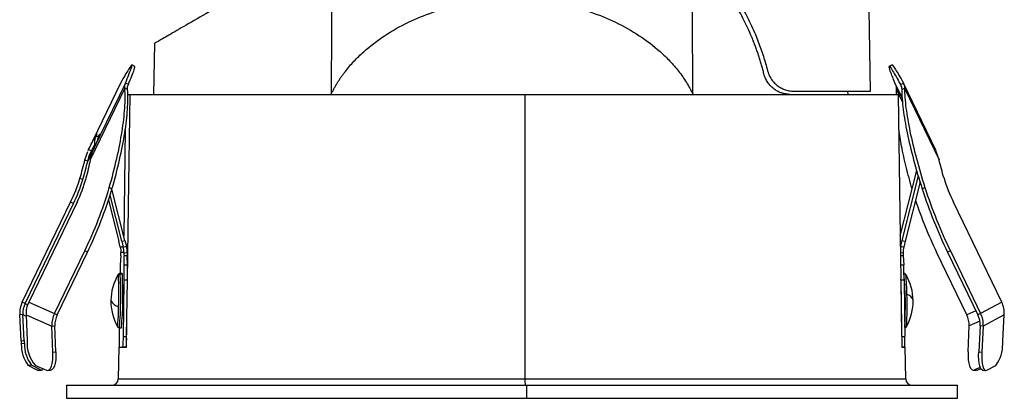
# Model space of a CAD drawing. Header units: millimetres. Extents: x -45.3 to 45.3, y -37.2 to 55.1.
# Tile 1 of 4: x -45.3 to 45.3, y -37.2 to -2.3. Entities that reach past the tile are written whole.
import ezdxf

# ---------------------------------------------------------------- set-up
doc = ezdxf.new("R2010")
doc.units = ezdxf.units.MM

msp = doc.modelspace()

# ---------------------------------------------------------------- linework, layer by layer
at = {"color": 7, "linetype": 'Continuous', "lineweight": 25}
for p, q in [((33, -8.894), (32.869, -1.386)), ((-32.918, -4.502), (-33, -9.194)), ((-34.718, -6.609), (-34.988, -6.478)), ((34.988, -6.478), (34.718, -6.609)), ((34.722, -6.617), (34.723, -6.607)), ((34.723, -6.607), (34.993, -6.477)), ((-36.021, -8.149), (-39.013, -14.343)), ((-36.021, -8.152), (-38.975, -14.266)), ((-35.583, -8.152), (-38.538, -14.266)), ((-35.313, -8.282), (-35.583, -8.152)), ((35.751, -8.282), (36.021, -8.152)), ((39.013, -14.343), (36.021, -8.149)), ((-35.636, -8.634), (-38.823, -15.229)), ((-35.386, -8.756), (-35.636, -8.634)), ((25.949, -8.894), (33, -8.894)), ((30.955, -9.194), (30.916, -8.894)), ((35.313, -8.282), (35.917, -9.532)), ((35.385, -9.194), (35.386, -8.756)), ((35.386, -8.756), (35.94, -9.904)), ((35.751, -8.282), (35.815, -8.416)), ((35.868, -8.756), (36.126, -8.634)), ((36.126, -8.634), (39.312, -15.229)), ((-35.385, -9.194), (35.553, -9.194)), ((1.184, -9.194), (1.196, -35.403)), ((25.604, -9.194), (25.03, -9.106)), ((-35.598, -12.412), (-35.735, -22.238)), ((-38.314, -13.079), (-38.351, -13.061)), ((-38.048, -13.074), (-38.312, -13.074)), ((-39.312, -15.229), (-39.038, -14.446)), ((-38.549, -14.304), (-39.055, -15.352)), ((-39.003, -14.348), (-38.975, -14.266)), ((-38.975, -14.266), (-38.705, -14.397)), ((-38.705, -14.397), (-38.415, -13.834)), ((39.312, -15.229), (39.003, -14.348)), ((-39.312, -15.229), (-39.055, -15.352)), ((35.735, -22.238), (37.257, -16.219)), ((-39.765, -16.909), (-39.508, -17.032)), ((37.4, -16.699), (35.895, -22.65)), ((-37.073, -17.775), (-36.823, -17.898)), ((-35.631, -22.65), (-36.828, -17.916)), ((37.567, -17.262), (36.186, -22.724)), ((37.756, -17.898), (38.013, -17.775)), ((-37.143, -18.94), (-36.186, -22.724)), ((-35.922, -22.724), (-36.996, -18.476)), ((-45.075, -28.33), (-40.629, -19.127)), ((-44.818, -28.453), (-40.372, -19.25)), ((-40.039, -19.127), (-44.485, -28.33)), ((-40.372, -19.25), (-40.629, -19.127)), ((45.075, -28.33), (40.629, -19.127)), ((-35.922, -22.724), (-35.631, -22.65)), ((-35.631, -22.65), (-35.494, -23.18)), ((35.895, -22.65), (35.763, -23.18)), ((35.895, -22.65), (36.186, -22.724)), ((-36.054, -23.254), (-36.186, -22.724)), ((-35.785, -23.254), (-36.054, -23.254)), ((-35.922, -22.724), (-35.785, -23.254)), ((-35.785, -23.254), (-35.494, -23.18)), ((35.748, -23.18), (35.763, -23.18)), ((35.763, -23.18), (35.75, -23.309)), ((35.763, -23.18), (36.054, -23.254)), ((36.186, -22.724), (36.054, -23.254)), ((-42.114, -29.372), (-39.333, -23.617)), ((-41.864, -29.495), (-39.083, -23.739)), ((-39.083, -23.739), (-39.333, -23.617)), ((-36.014, -24.077), (-36.053, -24.905)), ((-35.716, -23.772), (-36.002, -23.772)), ((-35.716, -23.772), (-35.416, -23.777)), ((-35.696, -24.905), (-35.712, -24.077)), ((-35.412, -24.081), (-35.712, -24.077)), ((-35.396, -24.909), (-35.412, -24.081)), ((35.757, -23.776), (36.002, -23.772)), ((36.014, -24.077), (35.761, -24.08)), ((36.014, -24.077), (36.053, -24.905)), ((41.864, -29.495), (39.083, -23.739)), ((40.358, -23.617), (40.1, -23.739)), ((40.1, -23.739), (42.881, -29.495)), ((40.358, -23.617), (43.138, -29.372)), ((-35.696, -24.905), (-35.396, -24.909)), ((35.773, -24.909), (36.053, -24.905)), ((-36.251, -25.79), (-36.253, -25.795)), ((-35.885, -25.691), (-36.071, -25.688)), ((-35.867, -25.759), (-36.053, -25.757)), ((35.792, -26.323), (35.79, -26.186)), ((36.251, -25.79), (36.253, -25.794)), ((-35.768, -31.49), (-35.696, -26.319)), ((-35.396, -26.323), (-35.696, -26.319)), ((-35.469, -31.494), (-35.396, -26.323)), ((35.792, -26.301), (35.879, -32.494)), ((36.092, -26.319), (35.792, -26.323)), ((35.792, -26.323), (35.865, -31.494)), ((36.092, -26.319), (36.164, -31.49)), ((-44.818, -28.453), (-45.075, -28.33)), ((-44.818, -28.453), (-44.588, -28.576)), ((-44.485, -28.33), (-42.114, -29.372)), ((-36.922, -28.139), (-36.92, -28.177)), ((45.075, -28.33), (43.138, -29.372)), ((-45.024, -29.463), (-45.312, -29.492)), ((-45.186, -31.89), (-45.312, -29.492)), ((-44.898, -31.861), (-45.024, -29.463)), ((-45.024, -29.463), (-44.723, -29.624)), ((-44.729, -29.492), (-42.357, -30.534)), ((-44.729, -29.492), (-44.63, -31.89)), ((-42.114, -29.372), (-41.864, -29.495)), ((42.703, -29.126), (41.864, -29.495)), ((43.138, -29.372), (42.881, -29.495)), ((45.312, -29.492), (43.374, -30.534)), ((45.186, -31.89), (45.312, -29.492)), ((-42.357, -30.534), (-42.075, -30.505)), ((-42.259, -32.932), (-42.357, -30.534)), ((-41.977, -32.903), (-42.075, -30.505)), ((-36.153, -30.686), (-36.164, -31.49)), ((-36.141, -30.688), (-35.955, -30.69)), ((-35.482, -32.494), (-35.451, -30.233)), ((36.152, -30.619), (36.159, -30.619)), ((36.153, -30.66), (36.159, -30.619)), ((36.33, -30.519), (36.317, -30.581)), ((41.977, -32.903), (42.075, -30.505)), ((43.063, -30.071), (42.075, -30.505)), ((43.087, -30.505), (42.961, -32.903)), ((43.374, -30.534), (43.087, -30.505)), ((43.374, -30.534), (43.248, -32.932)), ((-35.768, -31.49), (-35.469, -31.494)), ((35.865, -31.494), (36.164, -31.49)), ((-45.186, -31.89), (-44.898, -31.861)), ((-44.877, -32.151), (-45.165, -32.179)), ((-36.201, -32.494), (-36.242, -35.403)), ((-36.201, -32.494), (-35.482, -32.494)), ((-36.145, -32.49), (-35.815, -32.49)), ((-36.145, -32.49), (-35.846, -32.494)), ((-35.516, -32.494), (-35.815, -32.49)), ((36.145, -32.49), (35.879, -32.494)), ((35.879, -32.494), (36.201, -32.494)), ((36.242, -35.403), (36.201, -32.494)), ((-42.259, -32.932), (-41.977, -32.903)), ((42.961, -32.903), (43.248, -32.932)), ((-44.241, -34.127), (-44.529, -34.156)), ((-43.699, -34.603), (-44.529, -34.156)), ((-43.411, -34.574), (-44.241, -34.127)), ((-43.872, -34.156), (-42.855, -34.603)), ((43.094, -34.345), (42.573, -34.574)), ((43.699, -34.603), (44.529, -34.156)), ((-43.699, -34.603), (-43.411, -34.574)), ((-43.603, -34.624), (-43.699, -34.603)), ((-43.603, -34.624), (-43.315, -34.596)), ((-42.733, -34.624), (-42.451, -34.595)), ((42.451, -34.595), (42.733, -34.624)), ((42.573, -34.574), (42.855, -34.603)), ((42.855, -34.603), (42.733, -34.624)), ((43.155, -34.471), (42.855, -34.603)), ((43.315, -34.596), (43.603, -34.624)), ((-41, -35.994), (-41, -37.194)), ((-41, -35.994), (41, -35.994)), ((-36.242, -35.403), (36.242, -35.403)), ((1.353, -37.194), (1.353, -35.994)), ((41, -37.194), (41, -35.994)), ((-41, -37.194), (41, -37.194))]:
    msp.add_line(p, q, dxfattribs=at)
at = {"color": 7, "linetype": 'Continuous', "lineweight": 25, "flags": 128}
for points in [[(-16.569, 4.937), (-16.606, -2.958), (-16.636, -9.161)], [(16.636, -9.161), (16.6, -1.72), (16.573, 4.126)], [(-35.396, -26.3), (-35.301, -19.446), (-35.158, -9.194)], [(35.553, -9.194), (35.735, -22.242), (35.79, -26.186)], [(-38.351, -13.061), (-38.297, -12.959), (-38.255, -12.883), (-38.227, -12.838), (-38.214, -12.824), (-38.216, -12.842), (-38.234, -12.891), (-38.266, -12.969), (-38.312, -13.074)], [(-38.048, -13.074), (-37.993, -12.969), (-37.949, -12.891), (-37.92, -12.842), (-37.905, -12.824), (-37.905, -12.838), (-37.921, -12.883), (-37.952, -12.959), (-37.997, -13.061)], [(-36.228, -25.852), (-36.243, -25.788), (-36.251, -25.79)], [(-36.071, -25.688), (-36.069, -25.689), (-36.053, -25.757)], [(-35.867, -25.759), (-35.883, -25.692), (-35.885, -25.691)], [(-36.317, -30.581), (-36.316, -30.583), (-36.3, -30.555), (-36.283, -30.436), (-36.267, -30.23), (-36.25, -29.946), (-36.235, -29.594), (-36.221, -29.188), (-36.21, -28.743)], [(-42.855, -34.603), (-42.725, -34.623), (-42.602, -34.567), (-42.493, -34.436), (-42.4, -34.237), (-42.328, -33.976), (-42.279, -33.663), (-42.256, -33.31), (-42.259, -32.932)], [(-41.977, -32.903), (-41.974, -33.282), (-41.997, -33.634), (-42.046, -33.947), (-42.118, -34.208), (-42.211, -34.408), (-42.32, -34.538), (-42.443, -34.594), (-42.451, -34.595)], [(41.977, -32.903), (41.974, -33.282), (41.997, -33.634), (42.046, -33.947), (42.118, -34.208), (42.211, -34.408), (42.32, -34.538), (42.443, -34.594), (42.573, -34.574)], [(43.315, -34.596), (43.305, -34.594), (43.207, -34.538), (43.121, -34.408), (43.05, -34.208), (42.996, -33.947), (42.963, -33.634), (42.951, -33.282), (42.961, -32.903)], [(43.248, -32.932), (43.239, -33.31), (43.251, -33.663), (43.284, -33.976), (43.337, -34.237), (43.408, -34.436), (43.495, -34.567), (43.593, -34.623), (43.699, -34.603)]]:
    msp.add_lwpolyline(points, dxfattribs=at)
at = {"color": 7, "linetype": 'Continuous', "lineweight": 25}
for centre, radius, start, end in [((-37.141, -13.64), 1.301, 154.21349, 194.19278), ((-36.877, -13.64), 1.301, 154.21269, 169.80781), ((-53.727, -12.746), 14.569, 334.02563, 343.39763), ((-53.47, -12.869), 14.569, 334.02563, 343.39763), ((-50.977, -13.784), 12.174, 333.964, 345.12359), ((53.727, -12.746), 14.569, 196.60237, 205.97437), ((-72.963, -7.249), 37.401, 334.04703, 343.65386), ((-72.713, -7.371), 37.401, 334.04703, 343.65386), ((80.301, -4.211), 44.693, 197.83246, 205.90923), ((80.558, -4.089), 44.693, 197.83246, 205.90923), ((73.672, -6.965), 38.442, 198.14903, 205.87139), ((-63.947, -22.778), 27.963, 357.33868, 357.96276), ((-7.817, -23.559), 27.9, 180.4388, 181.06383), ((-7.517, -23.563), 27.9, 180.4388, 181.06383), ((63.947, -22.778), 27.963, 182.03724, 182.66132), ((1.178, -26.576), 37.269, 177.43097, 178.63422), ((-81.083, -25.599), 45.393, 359.09133, 0.87629), ((-80.783, -25.603), 45.393, 359.09133, 0.87629), ((-9.35, -26.867), 45.446, 0.69087, 2.47441), ((-32.109, -28.244), 4.814, 149.35629, 209.04284), ((-36.057, -25.959), 0.203, 88.99228, 147.95481), ((-71.403, -27.52), 35.214, 358.00899, 2.71508), ((-68.916, -27.637), 32.917, 354.68189, 3.2744), ((-68.705, -27.639), 32.892, 354.67767, 3.27665), ((0.758, -28.728), 35.452, 356.94189, 4.8946), ((32.109, -28.244), 4.814, 330.95716, 30.64371), ((19.608, -27.585), 16.741, 359.8543, 6.14029), ((1.156, -28.851), 35.214, 357.28492, 1.99101), ((36.215, -28.354), 0.738, 16.96133, 79.59358), ((-42.929, -29.371), 2.386, 154.12318, 182.88403), ((-42.952, -29.358), 2.075, 154.12318, 182.88403), ((-42.286, -29.397), 2.445, 154.13005, 182.21875), ((-36.006, -27.76), 1.005, 204.51661, 258.25271), ((42.929, -29.371), 2.386, 357.11597, 25.87682), ((-39.914, -30.439), 2.445, 154.13005, 182.21875), ((-39.951, -30.422), 2.126, 154.13005, 182.21875), ((39.951, -30.422), 2.126, 357.78125, 25.86995), ((41.014, -30.4), 2.075, 357.11597, 25.87682), ((40.991, -30.413), 2.386, 357.11597, 25.87682), ((36.158, -30.42), 0.199, 270.43643, 330.14671), ((-28.582, -31.846), 7.591, 177.31456, 184.86865), ((-43.384, -31.634), 7.617, 353.54325, 1.07876), ((-43.084, -31.638), 7.617, 353.54325, 1.07876), ((28.582, -31.846), 7.591, 355.13135, 2.68544), ((-37.763, -31.499), 7.433, 183.01668, 185.25329), ((-42.01, -32.255), 3.156, 178.62573, 217.04435), ((-37.475, -31.47), 7.433, 183.01668, 185.25329), ((-41.722, -32.226), 3.156, 178.62573, 217.04435), ((-41.591, -32.133), 3.049, 175.43254, 221.57509), ((42.01, -32.255), 3.156, 322.95565, 1.37427), ((37.763, -31.499), 7.433, 354.74671, 356.98332), ((-43.332, -34.399), 0.191, 245.87143, 337.97452), ((-36.842, -35.394), 0.6, 270, 359.2), ((5.671, -35.549), 4.477, 178.12617, 185.70792), ((36.842, -35.394), 0.6, 180.8, 270)]:
    msp.add_arc(centre, radius, start, end, dxfattribs=at)
for points, knots in [([(-16.569, 4.937), (-17.59, 4.348), (-18.611, 3.758), (-20.627, 2.594), (-21.622, 2.019), (-23.554, 0.904), (-24.491, 0.363), (-26.268, -0.663), (-27.109, -1.149), (-28.658, -2.043), (-29.365, -2.451), (-30.609, -3.169), (-31.146, -3.479), (-32.018, -3.983), (-32.354, -4.176), (-32.804, -4.436), (-32.918, -4.502), (-32.918, -4.502)], [0, 0, 0, 0, 0.125, 0.125, 0.25, 0.25, 0.375, 0.375, 0.5, 0.5, 0.625, 0.625, 0.75, 0.75, 0.875, 0.875, 1, 1, 1, 1]), ([(16.572, 4.679), (16.69, 4.567), (16.927, 4.343), (17.273, 3.999), (17.612, 3.65), (17.943, 3.295), (18.266, 2.934), (18.582, 2.567), (19.149, 1.88), (19.926, 0.85), (20.858, -0.587), (21.689, -2.089), (22.277, -3.36), (22.671, -4.336), (22.917, -5.004), (23.142, -5.673), (23.348, -6.343), (23.468, -6.795), (23.528, -7.019)], [0, 0, 0, 0, 0.035933, 0.071793, 0.107591, 0.143336, 0.179037, 0.214706, 0.25035, 0.376088, 0.499677, 0.627024, 0.750766, 0.801973, 0.852444, 0.902233, 0.951398, 1, 1, 1, 1]), ([(23.187, -7.3), (23.152, -7.164), (23.083, -6.891), (22.969, -6.484), (22.848, -6.077), (22.72, -5.672), (22.583, -5.266), (22.439, -4.862), (22.286, -4.458), (21.973, -3.67), (21.451, -2.512), (20.662, -1.045), (19.775, 0.362), (18.965, 1.468), (18.27, 2.322), (17.728, 2.941), (17.165, 3.545), (16.77, 3.933), (16.573, 4.126)], [0, 0, 0, 0, 0.03031, 0.060812, 0.09152, 0.122449, 0.153613, 0.185025, 0.216699, 0.248648, 0.372286, 0.499386, 0.623188, 0.749197, 0.811641, 0.874221, 0.93699, 1, 1, 1, 1]), ([(-16.636, -9.161), (-16.593, -9.071), (-16.506, -8.891), (-16.365, -8.624), (-16.217, -8.36), (-16.059, -8.097), (-15.892, -7.836), (-15.717, -7.577), (-15.533, -7.321), (-15.16, -6.829), (-14.551, -6.12), (-13.38, -4.983), (-11.733, -3.724), (-9.585, -2.519), (-7.285, -1.577), (-4.913, -0.916), (-2.471, -0.516), (-0.004, -0.385), (2.465, -0.515), (4.907, -0.915), (7.278, -1.574), (9.574, -2.514), (11.722, -3.717), (13.37, -4.975), (14.542, -6.111), (15.221, -6.9), (15.714, -7.565), (16.058, -8.087), (16.368, -8.617), (16.547, -8.981), (16.636, -9.161)], [0, 0, 0, 0, 0.007577, 0.01521, 0.022906, 0.03067, 0.03851, 0.04643, 0.054438, 0.062537, 0.093402, 0.125343, 0.186515, 0.250438, 0.312111, 0.375021, 0.437279, 0.499897, 0.562561, 0.624892, 0.687672, 0.749249, 0.813157, 0.874345, 0.906286, 0.937175, 0.953354, 0.969186, 0.984718, 1, 1, 1, 1]), ([(-34.993, -6.477), (-35.03, -6.477), (-35.135, -6.618), (-35.481, -7.181), (-35.722, -7.604), (-36.021, -8.152)], [0, 0, 0, 0, 0.5, 0.5, 1, 1, 1, 1]), ([(-35.583, -8.152), (-35.466, -7.868), (-35.233, -7.307), (-35.049, -6.808), (-34.968, -6.532), (-34.984, -6.501), (-34.992, -6.486)], [0, 0, 0, 0, 0.295048, 0.583372, 0.805989, 1, 1, 1, 1]), ([(-35.313, -8.282), (-35.196, -7.999), (-34.963, -7.438), (-34.779, -6.938), (-34.698, -6.663), (-34.714, -6.631), (-34.722, -6.617)], [0, 0, 0, 0, 0.2950483, 0.5833722, 0.8059887, 1, 1, 1, 1]), ([(23.528, -7.019), (23.54, -7.061), (23.563, -7.144), (23.605, -7.266), (23.653, -7.385), (23.723, -7.537), (23.823, -7.717), (23.999, -7.971), (24.251, -8.247), (24.577, -8.496), (24.921, -8.684), (25.226, -8.794), (25.494, -8.856), (25.722, -8.888), (25.873, -8.892), (25.949, -8.894)], [0, 0, 0, 0, 0.030685, 0.061657, 0.093059, 0.125029, 0.186722, 0.250571, 0.371454, 0.500621, 0.6224, 0.750472, 0.831906, 0.914981, 1, 1, 1, 1]), ([(35.313, -8.282), (35.134, -7.855), (34.992, -7.504), (34.79, -6.969), (34.731, -6.786), (34.713, -6.689)], [0, 0, 0, 0, 0.5, 0.5, 1, 1, 1, 1]), ([(34.723, -6.607), (34.76, -6.607), (34.866, -6.748), (35.211, -7.312), (35.452, -7.735), (35.751, -8.282)], [0, 0, 0, 0, 0.5, 0.5, 1, 1, 1, 1]), ([(34.993, -6.477), (35.03, -6.477), (35.135, -6.618), (35.481, -7.181), (35.722, -7.604), (36.021, -8.152)], [0, 0, 0, 0, 0.5, 0.5, 1, 1, 1, 1]), ([(25.265, -9.17), (25.214, -9.162), (25.112, -9.146), (24.96, -9.109), (24.81, -9.064), (24.608, -8.988), (24.358, -8.866), (24.063, -8.667), (23.787, -8.417), (23.577, -8.156), (23.431, -7.922), (23.333, -7.728), (23.249, -7.522), (23.207, -7.374), (23.187, -7.3)], [0, 0, 0, 0, 0.063836, 0.126488, 0.188074, 0.248721, 0.376418, 0.49822, 0.627033, 0.748678, 0.812061, 0.873732, 0.937553, 1, 1, 1, 1]), ([(-37.073, -17.775), (-36.54, -15.926), (-36.136, -14.171), (-35.77, -11.841), (-35.687, -11.115), (-35.602, -9.781), (-35.6, -9.175), (-35.636, -8.634)], [0, 0, 0, 0, 0.5, 0.5, 0.75, 0.75, 1, 1, 1, 1]), ([(-36.823, -17.898), (-36.29, -16.049), (-35.886, -14.294), (-35.519, -11.964), (-35.437, -11.238), (-35.352, -9.904), (-35.35, -9.297), (-35.386, -8.756)], [0, 0, 0, 0, 0.5, 0.5, 0.75, 0.75, 1, 1, 1, 1]), ([(35.868, -8.756), (35.877, -9.297), (35.923, -9.904), (36.093, -11.238), (36.216, -11.964), (36.697, -14.294), (37.168, -16.049), (37.756, -17.898)], [0, 0, 0, 0, 0.25, 0.25, 0.5, 0.5, 1, 1, 1, 1]), ([(36.126, -8.634), (36.134, -9.175), (36.18, -9.781), (36.35, -11.115), (36.473, -11.841), (36.954, -14.171), (37.425, -15.926), (38.013, -17.775)], [0, 0, 0, 0, 0.25, 0.25, 0.5, 0.5, 1, 1, 1, 1]), ([(36.823, -17.898), (36.636, -17.218), (36.265, -15.876), (35.853, -14.035), (35.678, -12.922), (35.598, -12.412)], [0, 0, 0, 0, 0.3565884, 0.7049443, 1, 1, 1, 1]), ([(-36.076, -25.692), (-36.097, -25.692), (-36.142, -25.694), (-36.197, -25.726), (-36.235, -25.765), (-36.256, -25.799), (-36.263, -25.814), (-36.266, -25.821)], [0, 0, 0, 0, 0.2118058, 0.4332936, 0.6289041, 0.8196386, 1, 1, 1, 1]), ([(36.265, -25.821), (36.261, -25.81), (36.252, -25.79), (36.217, -25.742), (36.158, -25.703), (36.102, -25.684), (36.072, -25.69), (36.068, -25.691)], [0, 0, 0, 0, 0.236781, 0.467807, 0.70301, 0.953473, 1, 1, 1, 1]), ([(-36.335, -30.534), (-36.332, -30.548), (-36.327, -30.569), (-36.288, -30.627), (-36.233, -30.668), (-36.176, -30.69), (-36.144, -30.685), (-36.137, -30.684)], [0, 0, 0, 0, 0.33756, 0.526269, 0.726899, 0.941355, 1, 1, 1, 1]), ([(36.145, -30.685), (36.168, -30.683), (36.214, -30.679), (36.268, -30.644), (36.305, -30.604), (36.325, -30.568), (36.334, -30.545), (36.336, -30.535), (36.337, -30.533)], [0, 0, 0, 0, 0.198576, 0.38854, 0.557595, 0.723582, 0.926272, 1, 1, 1, 1])]:
    msp.add_open_spline(points, degree=3, knots=knots, dxfattribs=at)
for points in [[(-35.636, -8.634), (-35.659, -8.453), (-35.642, -8.292), (-35.583, -8.152)], [(36.021, -8.152), (36.097, -8.292), (36.132, -8.453), (36.126, -8.634)], [(-35.386, -8.756), (-35.397, -8.581), (-35.374, -8.423), (-35.313, -8.282)], [(35.386, -8.756), (35.397, -8.581), (35.374, -8.423), (35.313, -8.282)], [(35.751, -8.282), (35.826, -8.423), (35.865, -8.581), (35.868, -8.756)], [(-38.975, -14.266), (-38.748, -13.823), (-38.539, -13.42), (-38.351, -13.061)], [(-37.997, -13.061), (-38.156, -13.42), (-38.337, -13.823), (-38.538, -14.266)], [(-39.055, -15.352), (-38.974, -15.017), (-38.858, -14.698), (-38.705, -14.397)], [(-38.538, -14.266), (-38.674, -14.567), (-38.768, -14.889), (-38.823, -15.229)], [(-39.765, -16.909), (-39.593, -16.32), (-39.441, -15.758), (-39.312, -15.229)], [(-39.508, -17.032), (-39.336, -16.443), (-39.184, -15.881), (-39.055, -15.352)], [(-38.823, -15.229), (-38.93, -15.758), (-39.06, -16.32), (-39.212, -16.909)], [(39.765, -16.909), (39.593, -16.32), (39.441, -15.758), (39.312, -15.229)], [(-36.054, -23.254), (-36.014, -23.423), (-35.997, -23.598), (-36.002, -23.772)], [(-35.716, -23.772), (-35.716, -23.598), (-35.739, -23.423), (-35.785, -23.254)], [(-35.416, -23.777), (-35.416, -23.576), (-35.442, -23.375), (-35.494, -23.18)], [(36.054, -23.254), (36.014, -23.423), (35.997, -23.598), (36.002, -23.772)]]:
    msp.add_open_spline(points, degree=3, dxfattribs=at)

doc.saveas('drawing.dxf')
